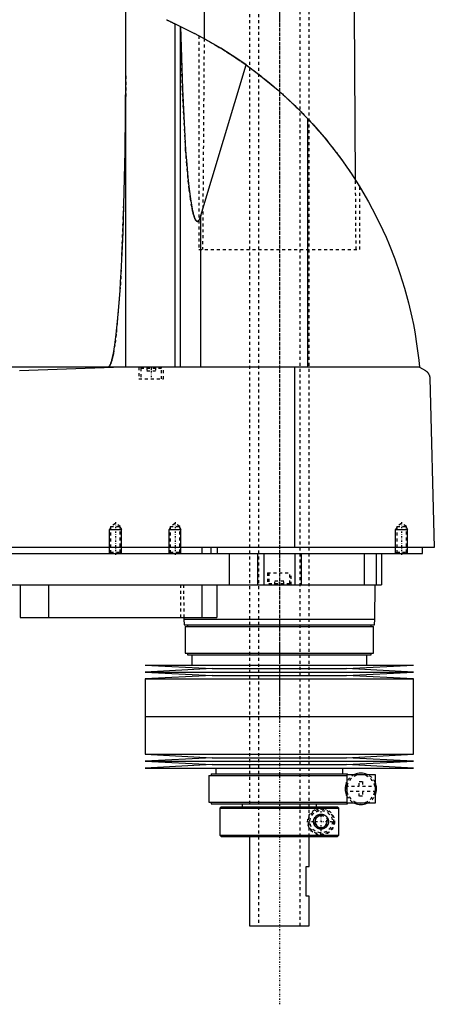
# Model space of a CAD drawing. Extents: x -139 to 502, y -137 to 442.
# Tile 5 of 6: x 363 to 502, y -137 to 194. Entities that reach past the tile are written whole.
import ezdxf

# ---------------------------------------------------------------- set-up
doc = ezdxf.new("R2010")
doc.units = 0
doc.linetypes.add('CENTER', pattern=[1.5, 0.45, -0.5, 0.05, -0.5])
doc.linetypes.add('DASHED', pattern=[2, 1, -1])
for name, color, linetype in [('AM_0', 7, 'CONTINUOUS'), ('AM_10', 7, 'CONTINUOUS'), ('AM_3', 7, 'DASHED'), ('AM_7', 7, 'CENTER')]:
    doc.layers.add(name, color=color, linetype=linetype)

msp = doc.modelspace()

# ---------------------------------------------------------------- linework, layer by layer
at = {"layer": 'AM_0', "color": 7, "linetype": 'CONTINUOUS'}
for p, q in [((398.5, 77.05), (398.5, 200.01)), ((424.82, 196.5), (424.76, 187.27)), ((475.58, 139.77), (475.18, 196.5)), ((415.04, 77.05), (415.04, 192.21)), ((415.04, 192.21), (421.5, 189)), ((416.82, 77.05), (416.82, 191.34)), ((423, 188.22), (424.76, 187.27)), ((423.7, 127.93), (438.83, 178.45)), ((459.54, 77.05), (459.54, 160.38)), ((475.58, 139.76), (477, 137.5)), ((423.7, 77.05), (423.7, 127.93)), ((497, 77.05), (105.5, 77.05)), ((362.76, 75.85), (394.4, 77.05)), ((455.15, 16.5), (455.15, 77.05)), ((497, 77.05), (499, 75.85)), ((500.5, 73.35), (502, 16.5)), ((502, 16.5), (100.5, 16.5)), ((144, 14.5), (498, 14.5)), ((424, 16.5), (424, 14.5)), ((427, 16.5), (427, 14.5)), ((429.15, 16.5), (429.15, 14.5)), ((433.21, 14.5), (433.21, 4)), ((442.7, 14.5), (442.7, 4)), ((444.81, 14.5), (444.81, 4)), ((455.19, 14.5), (455.19, 4)), ((457.3, 14.5), (457.3, 4)), ((478.5, 14.5), (478.5, 4)), ((482.5, 14.5), (482.5, 4)), ((484.3, 14.5), (484.3, 4)), ((489.01, 14.51), (489, 14.5)), ((498, 14.5), (498, 16.5)), ((288, 4), (484.3, 4)), ((363, 4), (363, -7)), ((372.56, 4), (372.56, -7)), ((424, 4), (424, -7)), ((429, 4), (429, -7)), ((482, -7.5), (482.18, 4)), ((363, -7), (429, -7)), ((417.99, -7), (418, -7.5)), ((418, -7.5), (418.1, -9.5)), ((418, -7.5), (482, -7.5)), ((418.1, -9.5), (481.9, -9.5)), ((419.15, -9.5), (419.15, -10)), ((480.85, -10), (480.85, -9.5)), ((481.9, -9.5), (482, -7.5)), ((418.35, -10), (418.35, -19)), ((418.35, -10), (481.65, -10)), ((481.65, -19), (481.65, -10)), ((418.35, -19), (481.65, -19)), ((419.15, -19), (419.15, -19.5)), ((419.15, -19.5), (480.85, -19.5)), ((420.65, -19.5), (420.65, -23)), ((479.35, -23), (479.35, -19.5)), ((480.85, -19.5), (480.85, -19)), ((405, -23), (427.5, -24.15)), ((405, -23), (495, -23)), ((472.5, -24.15), (495, -23)), ((427.5, -24.15), (405, -25.3)), ((405, -25.3), (427.5, -26.45)), ((405, -25.3), (495, -25.3)), ((427.5, -24.15), (472.5, -24.15)), ((495, -25.3), (472.5, -24.15)), ((472.5, -26.45), (495, -25.3)), ((427.5, -26.45), (405, -27.6)), ((405, -27.6), (405, -40.25)), ((405, -27.6), (495, -27.6)), ((427.5, -26.45), (472.5, -26.45)), ((495, -27.6), (472.5, -26.45)), ((495, -40.25), (495, -27.6)), ((405, -40.25), (495, -40.25)), ((405, -40.25), (405, -52.9)), ((405, -40.25), (495, -40.25)), ((495, -52.9), (495, -40.25)), ((405, -52.9), (427.5, -54.05)), ((405, -52.9), (495, -52.9)), ((427.5, -54.05), (405, -55.2)), ((405, -55.2), (427.5, -56.35)), ((405, -55.2), (495, -55.2)), ((427.5, -54.05), (472.5, -54.05)), ((472.5, -54.05), (495, -52.9)), ((495, -55.2), (472.5, -54.05)), ((472.5, -56.35), (495, -55.2)), ((427.5, -56.35), (405, -57.5)), ((405, -57.5), (495, -57.5)), ((427.5, -56.35), (472.5, -56.35)), ((428.65, -57.5), (428.65, -59.5)), ((471.35, -59.5), (471.35, -57.5)), ((495, -57.5), (472.5, -56.35)), ((426.35, -60), (426.35, -69)), ((426.35, -60), (472.8, -60)), ((427.15, -59.5), (427.15, -60)), ((427.15, -59.5), (472.85, -59.5)), ((472.8, -59.7), (482.15, -59.7)), ((472.8, -69.3), (472.8, -59.7)), ((472.85, -59.7), (472.85, -59.5)), ((482.15, -59.7), (482.15, -69.3)), ((426.35, -69), (472.8, -69)), ((427.15, -69), (427.15, -69.5)), ((482.15, -69.3), (472.8, -69.3)), ((472.85, -69.5), (472.85, -69.3)), ((427.15, -69.5), (472.85, -69.5)), ((430.5, -70.5), (430, -71)), ((430, -71), (430, -80)), ((430, -71), (469.99, -71)), ((430.5, -70.5), (469.49, -70.5)), ((437.5, -69.5), (437.5, -70.5)), ((462.5, -70.5), (462.5, -69.5)), ((469.99, -71), (469.49, -70.5)), ((469.99, -80), (469.99, -71)), ((430, -80), (430.5, -80.5)), ((430, -80), (469.99, -80)), ((430.5, -80.5), (469.49, -80.5)), ((440, -80.5), (440, -110.5)), ((460, -90.5), (460, -80.5)), ((469.99, -80), (469.49, -80.5)), ((459, -100.5), (459, -90.5)), ((459, -90.5), (460, -90.5)), ((460, -100.5), (459, -100.5)), ((460, -110.5), (460, -100.5)), ((440, -110.5), (460, -110.5))]:
    msp.add_line(p, q, dxfattribs=at)
for points in [[(412.13, 193.63, 0), (412.3, 193.55, 0), (412.38, 193.51, 0), (412.47, 193.47, 0), (412.63, 193.39, 0), (412.79, 193.31, 0), (412.87, 193.27, 0), (412.95, 193.23, 0), (413.1, 193.16, 0), (413.24, 193.09, 0), (413.32, 193.05, 0), (413.39, 193.02, 0), (413.53, 192.95, 0), (413.67, 192.88, 0), (413.81, 192.82, 0), (413.94, 192.75, 0), (414.07, 192.69, 0), (414.13, 192.66, 0), (414.19, 192.63, 0), (414.31, 192.57, 0), (414.42, 192.51, 0), (414.53, 192.46, 0), (414.64, 192.41, 0), (414.74, 192.36, 0), (414.79, 192.34, 0), (414.83, 192.32, 0), (414.92, 192.27, 0), (415, 192.23, 0), (415.04, 192.21, 0)], [(416.84, 191.33, 0), (417.47, 170.39, 0), (418.57, 149.87, 0), (418.94, 145, 0), (419.34, 140.63, 0), (419.54, 138.64, 0), (419.75, 136.79, 0), (420.19, 133.5, 0), (420.63, 130.78, 0), (420.9, 129.47, 0), (420.98, 129.13, 0), (421.06, 128.81, 0), (421.09, 128.65, 0), (421.13, 128.5, 0), (421.21, 128.22, 0), (421.29, 127.95, 0), (421.37, 127.69, 0), (421.45, 127.46, 0), (421.52, 127.24, 0), (421.56, 127.13, 0), (421.6, 127.03, 0), (421.68, 126.85, 0), (421.76, 126.68, 0), (421.84, 126.53, 0), (421.92, 126.39, 0), (421.97, 126.32, 0), (421.98, 126.3, 0), (421.99, 126.29, 0), (422, 126.28, 0), (422.01, 126.27, 0), (422.02, 126.25, 0), (422.03, 126.23, 0), (422.04, 126.22, 0), (422.05, 126.22, 0), (422.06, 126.2, 0), (422.07, 126.18, 0), (422.08, 126.18, 0), (422.09, 126.17, 0), (422.1, 126.15, 0), (422.11, 126.14, 0), (422.13, 126.13, 0), (422.14, 126.11, 0), (422.15, 126.1, 0), (422.16, 126.09, 0), (422.16, 126.09, 0), (422.18, 126.08, 0), (422.19, 126.06, 0), (422.2, 126.05, 0), (422.22, 126.04, 0), (422.23, 126.03, 0), (422.24, 126.03, 0), (422.24, 126.02, 0), (422.26, 126.01, 0), (422.27, 126.01, 0), (422.28, 126, 0), (422.28, 126, 0), (422.3, 125.99, 0), (422.31, 125.98, 0), (422.32, 125.98, 0), (422.32, 125.98, 0), (422.34, 125.97, 0), (422.35, 125.97, 0), (422.36, 125.96, 0), (422.38, 125.96, 0), (422.39, 125.95, 0), (422.4, 125.95, 0), (422.4, 125.95, 0), (422.42, 125.94, 0), (422.43, 125.94, 0), (422.44, 125.94, 0), (422.46, 125.94, 0), (422.47, 125.94, 0), (422.48, 125.94, 0), (422.48, 125.94, 0), (422.5, 125.94, 0), (422.51, 125.94, 0), (422.52, 125.94, 0), (422.52, 125.94, 0), (422.54, 125.94, 0), (422.55, 125.94, 0), (422.56, 125.94, 0), (422.56, 125.94, 0), (422.58, 125.94, 0), (422.59, 125.95, 0), (422.6, 125.95, 0), (422.62, 125.95, 0), (422.63, 125.96, 0), (422.64, 125.96, 0), (422.64, 125.96, 0), (422.66, 125.97, 0), (422.67, 125.97, 0), (422.68, 125.98, 0), (422.7, 125.99, 0), (422.71, 125.99, 0), (422.72, 126, 0), (422.72, 126, 0), (422.74, 126.01, 0), (422.75, 126.02, 0), (422.76, 126.03, 0), (422.78, 126.04, 0), (422.79, 126.05, 0), (422.8, 126.05, 0), (422.8, 126.06, 0), (422.82, 126.07, 0), (422.83, 126.08, 0), (422.84, 126.09, 0), (422.86, 126.11, 0), (422.87, 126.12, 0), (422.88, 126.13, 0), (422.88, 126.13, 0), (422.9, 126.15, 0), (422.91, 126.16, 0), (422.92, 126.18, 0), (422.94, 126.19, 0), (422.95, 126.21, 0), (422.96, 126.22, 0), (422.96, 126.22, 0), (422.97, 126.24, 0), (422.99, 126.26, 0), (422.99, 126.27, 0), (423, 126.28, 0), (423.01, 126.3, 0), (423.03, 126.31, 0), (423.03, 126.32, 0), (423.04, 126.33, 0), (423.05, 126.35, 0), (423.07, 126.37, 0), (423.11, 126.45, 0), (423.19, 126.59, 0), (423.27, 126.75, 0), (423.35, 126.92, 0), (423.43, 127.12, 0), (423.47, 127.22, 0), (423.51, 127.33, 0), (423.59, 127.55, 0), (423.67, 127.8, 0), (423.7, 127.93, 0)], [(438.83, 178.45, 0), (436.05, 180.38, 0), (430.36, 184.04, 0), (424.49, 187.42, 0), (421.5, 189, 0)], [(438.83, 178.45, 0), (442.52, 175.73, 0), (449.63, 169.92, 0), (456.34, 163.67, 0), (459.54, 160.38, 0)], [(392.5, 77.05, 0), (392.51, 77.05, 0), (392.52, 77.05, 0), (392.54, 77.05, 0), (392.54, 77.05, 0), (392.55, 77.05, 0), (392.57, 77.06, 0), (392.58, 77.06, 0), (392.59, 77.06, 0), (392.61, 77.07, 0), (392.62, 77.07, 0), (392.63, 77.07, 0), (392.64, 77.08, 0), (392.65, 77.08, 0), (392.67, 77.09, 0), (392.68, 77.09, 0), (392.7, 77.1, 0), (392.71, 77.11, 0), (392.72, 77.11, 0), (392.73, 77.12, 0), (392.74, 77.13, 0), (392.75, 77.14, 0), (392.76, 77.14, 0), (392.77, 77.15, 0), (392.78, 77.16, 0), (392.8, 77.17, 0), (392.81, 77.18, 0), (392.81, 77.18, 0), (392.83, 77.2, 0), (392.84, 77.21, 0), (392.86, 77.22, 0), (392.87, 77.24, 0), (392.89, 77.25, 0), (392.89, 77.26, 0), (392.9, 77.27, 0), (392.91, 77.28, 0), (392.93, 77.3, 0), (392.94, 77.32, 0), (392.96, 77.33, 0), (392.97, 77.35, 0), (392.98, 77.36, 0), (392.99, 77.37, 0), (393, 77.39, 0), (393.02, 77.41, 0), (393.03, 77.43, 0), (393.04, 77.45, 0), (393.06, 77.48, 0), (393.07, 77.49, 0), (393.07, 77.5, 0), (393.09, 77.52, 0), (393.1, 77.54, 0), (393.15, 77.63, 0), (393.24, 77.8, 0), (393.28, 77.89, 0), (393.33, 77.98, 0), (393.41, 78.19, 0), (393.5, 78.41, 0), (393.58, 78.66, 0), (393.67, 78.93, 0), (393.76, 79.22, 0), (393.8, 79.37, 0), (393.84, 79.52, 0), (393.93, 79.85, 0), (394.01, 80.2, 0), (394.05, 80.38, 0), (394.3, 81.58, 0), (394.8, 84.49, 0), (395.27, 88.1, 0), (395.72, 92.36, 0), (396.15, 97.25, 0), (396.55, 102.74, 0), (396.74, 105.69, 0), (396.92, 108.77, 0), (397.26, 115.3, 0), (397.56, 122.29, 0), (398.3, 149.52, 0), (398.5, 174.82, 0)], [(459.54, 160.38, 0), (461.41, 158.34, 0), (464.99, 154.24, 0), (468.3, 150.11, 0), (469.89, 148.01, 0), (471.45, 145.88, 0), (474.44, 141.53, 0), (477.27, 137.05, 0), (479.93, 132.47, 0), (482.42, 127.8, 0), (484.72, 123.04, 0), (485.8, 120.64, 0), (486.83, 118.23, 0), (488.74, 113.37, 0), (490.47, 108.47, 0), (491.99, 103.56, 0), (493.33, 98.65, 0), (494.47, 93.75, 0), (494.97, 91.32, 0), (495.42, 88.89, 0), (496.18, 84.09, 0), (496.77, 79.37, 0), (497, 77.05, 0)], [(499, 75.85, 0), (499.06, 75.82, 0), (499.17, 75.75, 0), (499.27, 75.67, 0), (499.33, 75.63, 0), (499.38, 75.59, 0), (499.48, 75.51, 0), (499.58, 75.41, 0), (499.67, 75.32, 0), (499.77, 75.22, 0), (499.86, 75.11, 0), (499.9, 75.06, 0), (499.94, 75, 0), (500.02, 74.88, 0), (500.1, 74.75, 0), (500.18, 74.59, 0), (500.26, 74.43, 0), (500.3, 74.32, 0), (500.32, 74.29, 0), (500.33, 74.26, 0), (500.33, 74.24, 0), (500.34, 74.22, 0), (500.35, 74.19, 0), (500.36, 74.16, 0), (500.37, 74.14, 0), (500.37, 74.12, 0), (500.38, 74.09, 0), (500.39, 74.05, 0), (500.4, 74.04, 0), (500.4, 74.02, 0), (500.41, 73.98, 0), (500.42, 73.94, 0), (500.43, 73.9, 0), (500.44, 73.86, 0), (500.45, 73.82, 0), (500.45, 73.8, 0), (500.46, 73.78, 0), (500.46, 73.73, 0), (500.47, 73.68, 0), (500.48, 73.63, 0), (500.48, 73.58, 0), (500.49, 73.53, 0), (500.49, 73.51, 0), (500.49, 73.48, 0), (500.5, 73.43, 0), (500.5, 73.4, 0), (500.5, 73.39, 0), (500.5, 73.38, 0), (500.5, 73.38, 0), (500.5, 73.37, 0), (500.5, 73.36, 0), (500.5, 73.35, 0), (500.5, 73.35, 0)], [(461.5, -75.5, 0), (461.5, -75.49, 0), (461.5, -75.46, 0), (461.5, -75.43, 0), (461.5, -75.41, 0), (461.5, -75.4, 0), (461.5, -75.37, 0), (461.5, -75.34, 0), (461.51, -75.31, 0), (461.51, -75.28, 0), (461.51, -75.26, 0), (461.51, -75.24, 0), (461.52, -75.23, 0), (461.52, -75.2, 0), (461.52, -75.17, 0), (461.53, -75.14, 0), (461.53, -75.11, 0), (461.54, -75.08, 0), (461.54, -75.07, 0), (461.54, -75.05, 0), (461.55, -75.02, 0), (461.55, -75, 0), (461.55, -74.98, 0), (461.56, -74.97, 0), (461.56, -74.94, 0), (461.57, -74.91, 0), (461.57, -74.9, 0), (461.58, -74.88, 0), (461.59, -74.85, 0), (461.59, -74.82, 0), (461.6, -74.8, 0), (461.61, -74.77, 0), (461.62, -74.74, 0), (461.62, -74.73, 0), (461.63, -74.71, 0), (461.64, -74.68, 0), (461.65, -74.66, 0), (461.66, -74.63, 0), (461.67, -74.6, 0), (461.68, -74.58, 0), (461.68, -74.56, 0), (461.69, -74.55, 0), (461.7, -74.52, 0), (461.71, -74.49, 0), (461.72, -74.47, 0), (461.73, -74.44, 0), (461.75, -74.42, 0), (461.75, -74.4, 0), (461.76, -74.39, 0), (461.77, -74.37, 0), (461.79, -74.34, 0), (461.8, -74.31, 0), (461.81, -74.29, 0), (461.83, -74.27, 0), (461.83, -74.25, 0), (461.84, -74.24, 0), (461.85, -74.22, 0), (461.87, -74.19, 0), (461.88, -74.17, 0), (461.9, -74.15, 0), (461.91, -74.12, 0), (461.92, -74.11, 0), (461.93, -74.1, 0), (461.94, -74.08, 0), (461.96, -74.05, 0), (461.97, -74.04, 0), (462.02, -73.98, 0), (462.12, -73.86, 0), (462.22, -73.75, 0), (462.33, -73.64, 0), (462.44, -73.54, 0), (462.56, -73.45, 0), (462.62, -73.41, 0), (462.69, -73.37, 0), (462.81, -73.3, 0), (462.94, -73.23, 0), (463.01, -73.21, 0), (463.07, -73.18, 0), (463.21, -73.13, 0), (463.34, -73.09, 0), (463.41, -73.07, 0), (463.47, -73.06, 0), (463.6, -73.03, 0), (463.73, -73.01, 0), (463.86, -73, 0), (463.98, -73, 0), (464.11, -73, 0), (464.17, -73.01, 0), (464.23, -73.01, 0), (464.35, -73.03, 0), (464.48, -73.05, 0), (464.6, -73.07, 0), (464.72, -73.11, 0), (464.84, -73.15, 0), (464.9, -73.17, 0), (464.96, -73.19, 0), (465.08, -73.24, 0), (465.19, -73.3, 0), (465.3, -73.37, 0), (465.41, -73.44, 0), (465.51, -73.51, 0), (465.56, -73.55, 0), (465.61, -73.59, 0), (465.71, -73.68, 0), (465.8, -73.77, 0), (465.89, -73.86, 0), (465.97, -73.97, 0), (466.06, -74.08, 0), (466.1, -74.14, 0), (466.13, -74.2, 0), (466.21, -74.33, 0), (466.25, -74.41, 0), (466.26, -74.43, 0), (466.27, -74.45, 0), (466.28, -74.46, 0), (466.28, -74.48, 0), (466.29, -74.5, 0), (466.3, -74.52, 0), (466.31, -74.55, 0), (466.32, -74.57, 0), (466.33, -74.6, 0), (466.34, -74.61, 0), (466.34, -74.62, 0), (466.35, -74.65, 0), (466.36, -74.67, 0), (466.37, -74.7, 0), (466.38, -74.72, 0), (466.38, -74.75, 0), (466.39, -74.76, 0), (466.39, -74.77, 0), (466.4, -74.8, 0), (466.41, -74.82, 0), (466.41, -74.85, 0), (466.42, -74.88, 0), (466.43, -74.9, 0), (466.43, -74.92, 0), (466.43, -74.93, 0), (466.44, -74.96, 0), (466.45, -74.98, 0), (466.45, -75, 0), (466.45, -75.01, 0), (466.46, -75.04, 0), (466.46, -75.07, 0), (466.46, -75.08, 0), (466.47, -75.09, 0), (466.47, -75.12, 0), (466.48, -75.15, 0), (466.48, -75.18, 0), (466.48, -75.2, 0), (466.49, -75.23, 0), (466.49, -75.25, 0), (466.49, -75.26, 0), (466.49, -75.29, 0), (466.49, -75.32, 0), (466.5, -75.34, 0), (466.5, -75.37, 0), (466.5, -75.4, 0), (466.5, -75.41, 0), (466.5, -75.43, 0), (466.5, -75.46, 0), (466.5, -75.49, 0), (466.5, -75.5, 0), (466.5, -75.51, 0), (466.5, -75.54, 0), (466.5, -75.57, 0), (466.5, -75.59, 0), (466.5, -75.6, 0), (466.5, -75.63, 0), (466.5, -75.66, 0), (466.49, -75.68, 0), (466.49, -75.71, 0), (466.49, -75.74, 0), (466.49, -75.75, 0), (466.49, -75.77, 0), (466.48, -75.8, 0), (466.48, -75.82, 0), (466.48, -75.85, 0), (466.47, -75.88, 0), (466.47, -75.91, 0), (466.46, -75.92, 0), (466.46, -75.93, 0), (466.46, -75.96, 0), (466.45, -75.99, 0), (466.45, -76, 0), (466.45, -76.02, 0), (466.44, -76.04, 0), (466.43, -76.07, 0), (466.43, -76.08, 0), (466.43, -76.1, 0), (466.42, -76.12, 0), (466.41, -76.15, 0), (466.41, -76.18, 0), (466.4, -76.2, 0), (466.39, -76.23, 0), (466.39, -76.24, 0), (466.38, -76.25, 0), (466.38, -76.28, 0), (466.37, -76.3, 0), (466.36, -76.33, 0), (466.35, -76.35, 0), (466.34, -76.38, 0), (466.34, -76.39, 0), (466.33, -76.4, 0), (466.32, -76.43, 0), (466.31, -76.45, 0), (466.3, -76.48, 0), (466.29, -76.5, 0), (466.28, -76.52, 0), (466.28, -76.54, 0), (466.27, -76.55, 0), (466.26, -76.57, 0), (466.25, -76.59, 0), (466.21, -76.67, 0), (466.13, -76.8, 0), (466.1, -76.86, 0), (466.06, -76.92, 0), (465.97, -77.03, 0), (465.89, -77.14, 0), (465.8, -77.23, 0), (465.71, -77.32, 0), (465.61, -77.41, 0), (465.56, -77.45, 0), (465.51, -77.49, 0), (465.41, -77.56, 0), (465.3, -77.63, 0), (465.19, -77.7, 0), (465.08, -77.76, 0), (464.96, -77.81, 0), (464.9, -77.83, 0), (464.84, -77.85, 0), (464.72, -77.89, 0), (464.6, -77.93, 0), (464.48, -77.95, 0), (464.35, -77.97, 0), (464.23, -77.99, 0), (464.17, -77.99, 0), (464.11, -78, 0), (463.98, -78, 0), (463.86, -78, 0), (463.73, -77.99, 0), (463.6, -77.97, 0), (463.47, -77.94, 0), (463.41, -77.93, 0), (463.34, -77.91, 0), (463.21, -77.87, 0), (463.07, -77.82, 0), (463.01, -77.79, 0), (462.94, -77.77, 0), (462.81, -77.7, 0), (462.69, -77.63, 0), (462.62, -77.59, 0), (462.56, -77.55, 0), (462.44, -77.46, 0), (462.33, -77.36, 0), (462.22, -77.25, 0), (462.12, -77.14, 0), (462.02, -77.02, 0), (461.97, -76.96, 0), (461.96, -76.95, 0), (461.94, -76.92, 0), (461.93, -76.9, 0), (461.92, -76.89, 0), (461.91, -76.88, 0), (461.9, -76.85, 0), (461.88, -76.83, 0), (461.87, -76.81, 0), (461.85, -76.78, 0), (461.84, -76.76, 0), (461.83, -76.75, 0), (461.83, -76.73, 0), (461.81, -76.71, 0), (461.8, -76.69, 0), (461.79, -76.66, 0), (461.77, -76.63, 0), (461.76, -76.61, 0), (461.75, -76.6, 0), (461.75, -76.58, 0), (461.73, -76.56, 0), (461.72, -76.53, 0), (461.71, -76.51, 0), (461.7, -76.48, 0), (461.69, -76.45, 0), (461.68, -76.44, 0), (461.68, -76.42, 0), (461.67, -76.4, 0), (461.66, -76.37, 0), (461.65, -76.34, 0), (461.64, -76.32, 0), (461.63, -76.29, 0), (461.62, -76.27, 0), (461.62, -76.26, 0), (461.61, -76.23, 0), (461.6, -76.2, 0), (461.59, -76.18, 0), (461.59, -76.15, 0), (461.58, -76.12, 0), (461.57, -76.1, 0), (461.57, -76.09, 0), (461.56, -76.06, 0), (461.56, -76.03, 0), (461.55, -76.02, 0), (461.55, -76, 0), (461.55, -75.98, 0), (461.54, -75.95, 0), (461.54, -75.93, 0), (461.54, -75.92, 0), (461.53, -75.89, 0), (461.53, -75.86, 0), (461.52, -75.83, 0), (461.52, -75.8, 0), (461.52, -75.77, 0), (461.51, -75.76, 0), (461.51, -75.74, 0), (461.51, -75.72, 0), (461.51, -75.69, 0), (461.5, -75.66, 0), (461.5, -75.63, 0), (461.5, -75.6, 0), (461.5, -75.59, 0), (461.5, -75.57, 0), (461.5, -75.54, 0), (461.5, -75.51, 0), (461.5, -75.5, 0)]]:
    msp.add_polyline3d(points, dxfattribs=at)
for start, end in [(66.1045, 113.8955), (336.1045, 23.8955), (246.1045, 293.8955)]:
    msp.add_arc((477.35, -64.5), 5.25, start, end, dxfattribs=at)
at = {"layer": 'AM_10', "color": 7, "linetype": 'CONTINUOUS'}
for p, q in [((393.38, 23.16), (393, 22.5)), ((396.62, 23.16), (397, 22.5)), ((413.38, 23.16), (413, 22.5)), ((416.62, 23.16), (417, 22.5)), ((489.38, 23.16), (489, 22.5)), ((492.62, 23.16), (493, 22.5)), ((393, 14.5), (393, 22.5)), ((393, 22.5), (397, 22.5)), ((397, 14.5), (397, 22.5)), ((413, 14.5), (413, 22.5)), ((413, 22.5), (417, 22.5)), ((417, 14.5), (417, 22.5)), ((489, 14.5), (489, 22.5)), ((489, 22.5), (493, 22.5)), ((493, 14.5), (493, 22.5))]:
    msp.add_line(p, q, dxfattribs=at)
msp.add_arc((464, -75.5), 2.01, 75, 15, dxfattribs=at)
at = {"layer": 'AM_3', "color": 6, "linetype": 'DASHED'}
for p, q in [((443, 415.5), (443, -110.5)), ((457, -110.5), (457, 415.5)), ((440, 403.5), (440, -70.5)), ((460, -80.5), (460, 403.5)), ((423, 188.22), (423, 116.5)), ((424.76, 187.27), (424.25, 116.5)), ((475.75, 116.5), (475.58, 139.77)), ((477, 116.5), (477, 137.5)), ((423, 116.5), (477, 116.5)), ((402.85, 77.05), (402.85, 73.05)), ((403.9, 77.05), (403.5, 76.65)), ((403.5, 76.65), (403.5, 73.05)), ((403.5, 76.65), (410.5, 76.65)), ((405.5, 77.05), (405.5, 75.8)), ((407, 77.05), (407, 75.8)), ((408.5, 77.05), (408.5, 75.8)), ((410.5, 76.65), (410.1, 77.05)), ((410.5, 73.05), (410.5, 76.65)), ((411.15, 73.05), (411.15, 77.05)), ((402.85, 73.05), (411.15, 73.05)), ((405.5, 75.8), (408.5, 75.8)), ((395, 24.5), (393.38, 23.56)), ((393.38, 23.56), (393.38, 14.88)), ((393.38, 23.56), (396.62, 23.56)), ((396.62, 23.56), (395, 24.5)), ((396.62, 14.88), (396.62, 23.56)), ((415, 24.5), (413.38, 23.56)), ((413.38, 23.56), (413.38, 14.88)), ((413.38, 23.56), (416.62, 23.56)), ((416.62, 23.56), (415, 24.5)), ((416.62, 14.88), (416.62, 23.56)), ((491, 24.5), (489.38, 23.56)), ((489.38, 23.56), (489.38, 14.88)), ((489.38, 23.56), (492.62, 23.56)), ((492.62, 23.56), (491, 24.5)), ((492.62, 14.88), (492.62, 23.56)), ((393.38, 14.88), (393, 14.5)), ((393.38, 14.88), (396.62, 14.88)), ((397, 14.5), (396.62, 14.88)), ((413.38, 14.88), (413, 14.5)), ((413.38, 14.88), (416.62, 14.88)), ((417, 14.5), (416.62, 14.88)), ((478.5, 14.5), (478.5, 4)), ((489.38, 14.88), (489.01, 14.51)), ((489.38, 14.88), (492.62, 14.88)), ((493, 14.5), (492.62, 14.88)), ((446, 8), (446, 4)), ((446, 8), (454, 8)), ((446.5, 8), (446.5, 4.4)), ((453.5, 4.4), (453.5, 8)), ((454, 4), (454, 8)), ((416.85, 4), (416.85, -7)), ((417.82, 4), (417.99, -7)), ((446.5, 4.4), (446.9, 4)), ((446.5, 4.4), (453.5, 4.4)), ((448.5, 4), (448.5, 5.25)), ((451.5, 5.25), (448.5, 5.25)), ((450, 4), (450, 5.25)), ((451.5, 4), (451.5, 5.25)), ((453.1, 4), (453.5, 4.4)), ((472.59, -66.72), (472.59, -62.28)), ((476.75, -62), (477.95, -62)), ((476.75, -63.6), (476.75, -62)), ((477.95, -62), (477.95, -63.6)), ((472.15, -65.22), (472.15, -63.78)), ((472.18, -63.6), (476.75, -63.6)), ((476.75, -65.4), (472.18, -65.4)), ((476.75, -67), (476.75, -65.4)), ((477.95, -63.6), (482.5, -63.6)), ((477.95, -65.4), (477.95, -67)), ((482.5, -65.4), (477.95, -65.4)), ((482.5, -63.6), (482.5, -65.4)), ((477.95, -67), (476.75, -67)), ((459.97, -80.5), (459.97, -70.5)), ((469.49, -70.5), (469.61, -70.62)), ((462, -74.35), (464, -73.19)), ((462, -76.65), (462, -74.35)), ((464, -73.19), (466, -74.35)), ((466, -74.35), (466, -76.65)), ((464, -77.81), (462, -76.65)), ((466, -76.65), (464, -77.81))]:
    msp.add_line(p, q, dxfattribs=at)
for points in [[(423.7, 127.93, 0), (423.67, 127.8, 0), (423.59, 127.55, 0), (423.51, 127.33, 0), (423.47, 127.22, 0), (423.43, 127.12, 0), (423.35, 126.92, 0), (423.27, 126.75, 0), (423.19, 126.59, 0), (423.11, 126.45, 0), (423.03, 126.32, 0), (422.99, 126.27, 0), (422.99, 126.26, 0), (422.97, 126.24, 0), (422.96, 126.22, 0), (422.96, 126.22, 0), (422.95, 126.21, 0), (422.94, 126.19, 0), (422.92, 126.18, 0), (422.91, 126.16, 0), (422.9, 126.15, 0), (422.88, 126.13, 0), (422.88, 126.13, 0), (422.87, 126.12, 0), (422.86, 126.11, 0), (422.84, 126.09, 0), (422.83, 126.08, 0), (422.82, 126.07, 0), (422.8, 126.06, 0), (422.8, 126.05, 0), (422.79, 126.05, 0), (422.78, 126.04, 0), (422.76, 126.03, 0), (422.75, 126.02, 0), (422.74, 126.01, 0), (422.72, 126, 0), (422.72, 126, 0), (422.71, 125.99, 0), (422.7, 125.99, 0), (422.68, 125.98, 0), (422.67, 125.97, 0), (422.66, 125.97, 0), (422.64, 125.96, 0), (422.64, 125.96, 0), (422.63, 125.96, 0), (422.62, 125.95, 0), (422.6, 125.95, 0), (422.59, 125.95, 0), (422.58, 125.94, 0), (422.56, 125.94, 0), (422.56, 125.94, 0), (422.55, 125.94, 0), (422.54, 125.94, 0), (422.52, 125.94, 0), (422.52, 125.94, 0), (422.51, 125.94, 0), (422.5, 125.94, 0), (422.48, 125.94, 0), (422.48, 125.94, 0), (422.47, 125.94, 0), (422.46, 125.94, 0), (422.44, 125.94, 0), (422.43, 125.94, 0), (422.42, 125.94, 0), (422.4, 125.95, 0), (422.4, 125.95, 0), (422.39, 125.95, 0), (422.38, 125.96, 0), (422.36, 125.96, 0), (422.35, 125.97, 0), (422.34, 125.97, 0), (422.32, 125.98, 0), (422.32, 125.98, 0), (422.31, 125.98, 0), (422.3, 125.99, 0), (422.28, 126, 0), (422.28, 126, 0), (422.27, 126.01, 0), (422.26, 126.01, 0), (422.24, 126.02, 0), (422.24, 126.03, 0), (422.23, 126.03, 0), (422.22, 126.04, 0), (422.2, 126.05, 0), (422.19, 126.06, 0), (422.18, 126.08, 0), (422.16, 126.09, 0), (422.16, 126.09, 0), (422.15, 126.1, 0), (422.14, 126.11, 0), (422.13, 126.13, 0), (422.11, 126.14, 0), (422.1, 126.15, 0), (422.09, 126.17, 0), (422.08, 126.18, 0), (422.07, 126.18, 0), (422.06, 126.2, 0), (422.05, 126.22, 0), (422.04, 126.22, 0), (422.03, 126.23, 0), (422.02, 126.25, 0), (422.01, 126.27, 0), (422, 126.28, 0), (421.99, 126.29, 0), (421.98, 126.3, 0), (421.97, 126.32, 0), (421.92, 126.39, 0), (421.84, 126.53, 0), (421.76, 126.68, 0), (421.68, 126.85, 0), (421.6, 127.03, 0), (421.56, 127.13, 0), (421.52, 127.24, 0), (421.45, 127.46, 0), (421.37, 127.69, 0), (421.29, 127.95, 0), (421.21, 128.22, 0), (421.13, 128.5, 0), (421.09, 128.65, 0), (421.06, 128.81, 0), (420.98, 129.13, 0), (420.9, 129.47, 0), (420.63, 130.78, 0), (420.19, 133.5, 0), (419.75, 136.79, 0), (419.54, 138.64, 0), (419.34, 140.63, 0), (418.94, 145, 0), (418.57, 149.87, 0), (417.47, 170.39, 0), (416.84, 191.33, 0)], [(424.76, 187.27, 0), (424.9, 187.2, 0), (425.19, 187.04, 0), (425.49, 186.87, 0), (425.65, 186.78, 0), (425.82, 186.69, 0), (426.16, 186.49, 0), (426.52, 186.29, 0), (426.9, 186.08, 0), (427.28, 185.86, 0), (427.69, 185.62, 0), (427.89, 185.51, 0), (428.1, 185.38, 0), (428.53, 185.13, 0), (428.97, 184.88, 0), (429.41, 184.61, 0), (429.86, 184.34, 0), (430.32, 184.06, 0), (430.56, 183.92, 0), (430.79, 183.77, 0), (431.28, 183.48, 0), (431.77, 183.17, 0), (432.02, 183.01, 0), (432.27, 182.85, 0), (432.79, 182.53, 0), (433.31, 182.19, 0), (433.58, 182.02, 0), (433.85, 181.84, 0), (434.39, 181.49, 0), (434.95, 181.12, 0), (435.51, 180.75, 0), (436.07, 180.37, 0), (436.65, 179.98, 0), (436.94, 179.78, 0), (437.23, 179.58, 0), (437.81, 179.17, 0), (438.4, 178.76, 0), (438.99, 178.34, 0), (439.59, 177.91, 0), (440.19, 177.47, 0), (440.49, 177.25, 0), (440.79, 177.03, 0), (441.39, 176.58, 0), (442, 176.13, 0), (442.6, 175.67, 0), (443.2, 175.21, 0), (443.8, 174.74, 0), (444.1, 174.5, 0), (444.4, 174.27, 0), (445, 173.79, 0), (445.6, 173.31, 0), (446.19, 172.83, 0), (446.78, 172.35, 0), (447.36, 171.86, 0), (447.65, 171.62, 0), (447.94, 171.38, 0), (448.51, 170.89, 0), (449.08, 170.4, 0), (449.64, 169.92, 0), (450.19, 169.43, 0), (450.74, 168.94, 0), (451.02, 168.7, 0), (451.29, 168.45, 0), (451.84, 167.95, 0), (452.4, 167.44, 0), (452.67, 167.19, 0), (452.95, 166.93, 0), (453.5, 166.42, 0), (454.05, 165.89, 0), (454.33, 165.63, 0), (454.6, 165.37, 0), (455.15, 164.84, 0), (455.69, 164.31, 0), (456.24, 163.77, 0), (456.78, 163.23, 0), (457.32, 162.69, 0), (457.58, 162.41, 0), (457.85, 162.14, 0), (458.38, 161.59, 0), (458.91, 161.04, 0), (459.44, 160.49, 0), (459.96, 159.93, 0), (460.47, 159.38, 0), (460.73, 159.1, 0), (460.98, 158.82, 0), (461.49, 158.26, 0), (461.99, 157.71, 0), (462.48, 157.15, 0), (462.97, 156.59, 0), (463.45, 156.04, 0), (463.69, 155.76, 0), (463.93, 155.48, 0), (464.4, 154.93, 0), (464.87, 154.38, 0), (465.33, 153.83, 0), (465.78, 153.28, 0), (466.22, 152.73, 0), (466.44, 152.46, 0), (466.66, 152.19, 0), (467.09, 151.65, 0), (467.51, 151.12, 0), (467.93, 150.59, 0), (468.34, 150.07, 0), (468.74, 149.55, 0), (468.93, 149.29, 0), (469.13, 149.03, 0), (469.51, 148.52, 0), (469.89, 148.02, 0), (470.07, 147.77, 0), (470.26, 147.52, 0), (470.61, 147.04, 0), (470.97, 146.55, 0), (471.14, 146.31, 0), (471.32, 146.06, 0), (471.67, 145.58, 0), (472.01, 145.09, 0), (472.35, 144.61, 0), (472.68, 144.14, 0), (473, 143.67, 0), (473.16, 143.44, 0), (473.32, 143.21, 0), (473.62, 142.75, 0), (473.92, 142.31, 0), (474.21, 141.88, 0), (474.49, 141.46, 0), (474.75, 141.05, 0), (474.88, 140.86, 0), (475, 140.66, 0), (475.25, 140.29, 0), (475.47, 139.94, 0), (475.58, 139.76, 0)], [(398.5, 174.82, 0), (398.3, 149.52, 0), (396.74, 105.69, 0), (395.27, 88.1, 0), (394.8, 84.49, 0), (394.3, 81.58, 0), (394.05, 80.38, 0), (394.01, 80.2, 0), (393.93, 79.85, 0), (393.84, 79.52, 0), (393.8, 79.37, 0), (393.76, 79.22, 0), (393.67, 78.93, 0), (393.58, 78.66, 0), (393.5, 78.41, 0), (393.41, 78.19, 0), (393.33, 77.98, 0), (393.28, 77.89, 0), (393.24, 77.8, 0), (393.15, 77.63, 0), (393.07, 77.49, 0), (393.02, 77.41, 0), (393, 77.39, 0), (392.99, 77.37, 0), (392.98, 77.36, 0), (392.97, 77.35, 0), (392.96, 77.33, 0), (392.94, 77.32, 0), (392.93, 77.3, 0), (392.91, 77.28, 0), (392.9, 77.27, 0), (392.89, 77.26, 0), (392.89, 77.25, 0), (392.87, 77.24, 0), (392.86, 77.22, 0), (392.84, 77.21, 0), (392.83, 77.2, 0), (392.81, 77.18, 0), (392.81, 77.18, 0), (392.8, 77.17, 0), (392.78, 77.16, 0), (392.77, 77.15, 0), (392.76, 77.14, 0), (392.75, 77.14, 0), (392.74, 77.13, 0), (392.73, 77.12, 0), (392.72, 77.11, 0), (392.71, 77.11, 0), (392.7, 77.1, 0), (392.68, 77.09, 0), (392.67, 77.09, 0), (392.65, 77.08, 0), (392.64, 77.08, 0), (392.63, 77.07, 0), (392.62, 77.07, 0), (392.61, 77.07, 0), (392.59, 77.06, 0), (392.58, 77.06, 0), (392.57, 77.06, 0), (392.55, 77.05, 0), (392.54, 77.05, 0), (392.54, 77.05, 0), (392.52, 77.05, 0), (392.51, 77.05, 0), (392.5, 77.05, 0)], [(472.59, -62.28, 0), (472.55, -62.37, 0), (472.5, -62.48, 0), (472.49, -62.51, 0), (472.48, -62.54, 0), (472.47, -62.56, 0), (472.47, -62.58, 0), (472.45, -62.61, 0), (472.44, -62.64, 0), (472.43, -62.68, 0), (472.41, -62.71, 0), (472.4, -62.74, 0), (472.4, -62.76, 0), (472.39, -62.78, 0), (472.38, -62.81, 0), (472.37, -62.85, 0), (472.36, -62.87, 0), (472.35, -62.89, 0), (472.34, -62.92, 0), (472.33, -62.96, 0), (472.33, -62.98, 0), (472.32, -63, 0), (472.31, -63.04, 0), (472.3, -63.07, 0), (472.29, -63.11, 0), (472.28, -63.15, 0), (472.27, -63.19, 0), (472.26, -63.21, 0), (472.26, -63.23, 0), (472.25, -63.27, 0), (472.24, -63.31, 0), (472.23, -63.35, 0), (472.22, -63.4, 0), (472.21, -63.44, 0), (472.2, -63.46, 0), (472.2, -63.48, 0), (472.19, -63.53, 0), (472.18, -63.58, 0), (472.17, -63.62, 0), (472.17, -63.67, 0), (472.16, -63.72, 0), (472.15, -63.74, 0), (472.15, -63.77, 0), (472.14, -63.82, 0), (472.14, -63.87, 0), (472.13, -63.92, 0), (472.13, -63.97, 0), (472.12, -64.02, 0), (472.12, -64.04, 0), (472.12, -64.07, 0), (472.11, -64.12, 0), (472.11, -64.17, 0), (472.11, -64.22, 0), (472.1, -64.27, 0), (472.1, -64.32, 0), (472.1, -64.35, 0), (472.1, -64.38, 0), (472.1, -64.43, 0), (472.1, -64.48, 0), (472.1, -64.5, 0), (472.1, -64.52, 0), (472.1, -64.57, 0), (472.1, -64.62, 0), (472.1, -64.65, 0), (472.1, -64.68, 0), (472.1, -64.73, 0), (472.11, -64.78, 0), (472.11, -64.83, 0), (472.11, -64.88, 0), (472.12, -64.93, 0), (472.12, -64.96, 0), (472.12, -64.98, 0), (472.13, -65.03, 0), (472.13, -65.08, 0), (472.14, -65.13, 0), (472.14, -65.18, 0), (472.15, -65.23, 0), (472.15, -65.26, 0), (472.16, -65.28, 0), (472.17, -65.33, 0), (472.17, -65.38, 0), (472.18, -65.42, 0), (472.19, -65.47, 0), (472.2, -65.52, 0), (472.2, -65.54, 0), (472.21, -65.56, 0), (472.22, -65.6, 0), (472.23, -65.65, 0), (472.24, -65.69, 0), (472.25, -65.73, 0), (472.26, -65.77, 0), (472.26, -65.79, 0), (472.27, -65.81, 0), (472.28, -65.85, 0), (472.29, -65.89, 0), (472.3, -65.93, 0), (472.31, -65.96, 0), (472.32, -66, 0), (472.33, -66.02, 0), (472.33, -66.04, 0), (472.34, -66.08, 0), (472.35, -66.11, 0), (472.36, -66.13, 0), (472.37, -66.15, 0), (472.38, -66.19, 0), (472.39, -66.22, 0), (472.4, -66.24, 0), (472.4, -66.26, 0), (472.41, -66.29, 0), (472.43, -66.32, 0), (472.44, -66.36, 0), (472.45, -66.39, 0), (472.47, -66.42, 0), (472.47, -66.44, 0), (472.48, -66.46, 0), (472.49, -66.49, 0), (472.5, -66.52, 0), (472.55, -66.63, 0), (472.59, -66.72, 0)]]:
    msp.add_polyline3d(points, dxfattribs=at)
for radius in [4.5, 4.25, 3.75, 2.5]:
    msp.add_circle((464, -75.5), radius, dxfattribs=at)
for radius, start, end in [(5.25, 113.8955, 155.0405), (4.75, 10.9221, 169.0779), (5.25, 23.8955, 66.1045), (5.25, 172.0861, 187.9139), (4.75, 190.9221, 349.0779), (5.25, 204.9595, 246.1045), (5.25, 293.8955, 336.1045)]:
    msp.add_arc((477.35, -64.5), radius, start, end, dxfattribs=at)
at = {"layer": 'AM_7', "color": 4, "linetype": 'CENTER'}
for p, q in [((450, 441.8), (450, -136.8)), ((450, 305.18), (450, 191.32)), ((450, 224.39), (450, -37.19)), ((407, 77.25), (407, 72.85)), ((395, 25), (395, 14)), ((415, 25), (415, 14)), ((491, 25), (491, 14)), ((450, -7.96), (450, -41.79)), ((450, -38.74), (450, -72.01)), ((464, -80.22), (464, -70.78)), ((459.27, -75.5), (468.73, -75.5))]:
    msp.add_line(p, q, dxfattribs=at)

doc.saveas('drawing.dxf')
